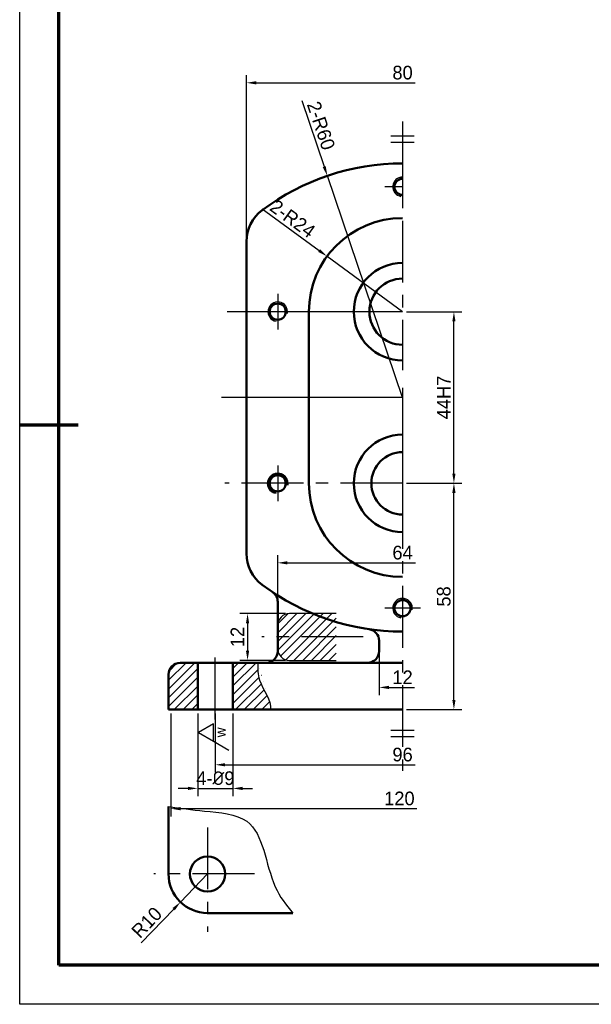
# Model space of a CAD drawing. Header units: millimetres. Extents: x 0 to 420, y 0 to 404.
# Tile 1 of 2: x 0 to 147, y 0 to 252. Entities that reach past the tile are written whole.
import ezdxf

# ---------------------------------------------------------------- set-up
doc = ezdxf.new("R2010")
doc.units = ezdxf.units.MM
doc.header["$LTSCALE"] = 0.5
doc.linetypes.add('CENTER', pattern=[50.800000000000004, 31.75, -6.35, 6.35, -6.35])
doc.layers.add('외형', color=3, linetype='Continuous', lineweight=50)
doc.layers.add('윤곽', color=5, linetype='Continuous', lineweight=70)
doc.layers.add('중심', color=1, linetype='CENTER')
doc.layers.add('치수', color=1, linetype='Continuous')
doc.dimstyles.new('치수', dxfattribs={"dimtxt": 3.5, "dimasz": 2.5, "dimexe": 2, "dimexo": 1, "dimgap": 0.8, "dimtad": 1, "dimdsep": 46, "dimtxsty": 'Standard', "dimcen": 2.5, "dimclrd": 256, "dimclre": 256, "dimclrt": 2, "dimadec": 0, "dimazin": 2, "dimtfac": 1, "dimtix": 1, "dimtmove": 0, "dimatfit": 3, "dimfxl": 1, "dimlwe": -1, "dimarcsym": 0})

# ---------------------------------------------------------------- blocks, each defined once
blk = doc.blocks.new('*D13')
at = {"layer": 'Defpoints', "color": 0, "transparency": 16777216}
for p in [(98.15266360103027, 177.543399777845), (111.3187726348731, 177.543399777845), (98.15266360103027, 133.543399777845)]:
    blk.add_point(p, dxfattribs=at)
at = {"layer": '치수', "transparency": 16777216}
for p, q in [((99.15266360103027, 177.543399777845), (113.3187726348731, 177.543399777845)), ((99.15266360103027, 133.543399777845), (113.3187726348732, 133.543399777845))]:
    blk.add_line(p, q, dxfattribs=at)
at = {"layer": '치수', "lineweight": -2, "transparency": 16777216}
blk.add_line((111.3187726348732, 136.043399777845), (111.3187726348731, 175.043399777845), dxfattribs=at)
at = {"layer": '치수', "transparency": 16777216}
for points in [[(110.9021059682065, 175.043399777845), (111.7354393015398, 175.043399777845), (111.3187726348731, 177.543399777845)], [(110.9021059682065, 136.043399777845), (111.7354393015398, 136.043399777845), (111.3187726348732, 133.543399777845)]]:
    blk.add_solid(points, dxfattribs=at)
at = {"layer": '치수', "color": 2, "transparency": 16777216, "insert": (108.7198378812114, 155.543399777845), "char_height": 3.5, "attachment_point": 5, "rotation": 90}
blk.add_mtext('44H7', dxfattribs=at)
blk = doc.blocks.new('*D14')
at = {"layer": 'Defpoints', "color": 0, "transparency": 16777216}
for p in [(50.1526636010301, 75.54339977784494), (146.1526636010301, 75.54339977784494), (146.1526636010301, 61.40397631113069)]:
    blk.add_point(p, dxfattribs=at)
at = {"layer": '치수', "transparency": 16777216}
blk.add_line((50.1526636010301, 74.54339977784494), (50.1526636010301, 59.40397631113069), dxfattribs=at)
at = {"layer": '치수', "lineweight": -2, "transparency": 16777216}
blk.add_line((52.6526636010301, 61.40397631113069), (101.4063919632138, 61.40397631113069), dxfattribs=at)
at = {"layer": '치수', "transparency": 16777216}
blk.add_solid([(52.6526636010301, 61.82064297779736), (52.6526636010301, 60.98730964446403), (50.1526636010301, 61.40397631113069)], dxfattribs=at)
at = {"layer": '치수', "color": 2, "transparency": 16777216, "insert": (98.1526636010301, 63.99825061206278), "char_height": 3.5, "attachment_point": 5}
blk.add_mtext('96', dxfattribs=at)
blk = doc.blocks.new('*D15')
at = {"layer": 'Defpoints', "color": 0, "transparency": 16777216}
for p in [(48.15266360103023, 33.40471041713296), (41.21698686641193, 26.2007956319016)]:
    blk.add_point(p, dxfattribs=at)
at = {"layer": '치수', "lineweight": -2, "transparency": 16777216}
for p, q in [((48.15266360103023, 33.40471041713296), (41.21698686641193, 26.2007956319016)), ((31.14769565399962, 15.7420734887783), (39.48306768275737, 24.39981693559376))]:
    blk.add_line(p, q, dxfattribs=at)
at = {"layer": '치수', "transparency": 16777216}
blk.add_solid([(39.18290456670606, 24.68880346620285), (39.78323079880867, 24.11083040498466), (41.21698686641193, 26.2007956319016)], dxfattribs=at)
at = {"layer": '치수', "color": 2, "transparency": 16777216, "insert": (32.57449295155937, 20.97460916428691), "char_height": 3.5, "attachment_point": 5, "rotation": 46.08681109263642}
blk.add_mtext('R10', dxfattribs=at)
blk = doc.blocks.new('*D16')
at = {"layer": 'Defpoints', "color": 0, "transparency": 16777216}
for p in [(38.73572203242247, 75.54339977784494), (158.7357220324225, 75.54339977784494), (158.7357220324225, 50.14903973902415)]:
    blk.add_point(p, dxfattribs=at)
at = {"layer": '치수', "transparency": 16777216}
blk.add_line((38.73572203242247, 74.54339977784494), (38.73572203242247, 48.14903973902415), dxfattribs=at)
at = {"layer": '치수', "lineweight": -2, "transparency": 16777216}
blk.add_line((41.23572203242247, 50.14903973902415), (101.7696668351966, 50.14903973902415), dxfattribs=at)
at = {"layer": '치수', "transparency": 16777216}
blk.add_solid([(41.23572203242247, 50.56570640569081), (41.23572203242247, 49.73237307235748), (38.73572203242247, 50.14903973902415)], dxfattribs=at)
at = {"layer": '치수', "color": 2, "transparency": 16777216, "insert": (97.33917415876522, 52.74797449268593), "char_height": 3.5, "attachment_point": 5}
blk.add_mtext('120', dxfattribs=at)
blk = doc.blocks.new('*D20')
at = {"layer": 'Defpoints', "color": 0, "transparency": 16777216}
for p in [(78.86878771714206, 212.3600534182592), (98.15266360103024, 155.5433997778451)]:
    blk.add_point(p, dxfattribs=at)
at = {"layer": '치수', "lineweight": -2, "transparency": 16777216}
for p, q in [((72.31090044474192, 231.6817505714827), (78.06529288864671, 214.7274139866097)), ((98.15266360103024, 155.5433997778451), (78.86878771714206, 212.3600534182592))]:
    blk.add_line(p, q, dxfattribs=at)
at = {"layer": '치수', "transparency": 16777216}
blk.add_solid([(78.45985298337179, 214.861329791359), (77.67073279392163, 214.5934981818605), (78.86878771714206, 212.3600534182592)], dxfattribs=at)
at = {"layer": '치수', "color": 2, "transparency": 16777216, "insert": (77.24739551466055, 225.2235548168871), "char_height": 3.5, "attachment_point": 5, "rotation": 288.74748693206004}
blk.add_mtext('2-R60', dxfattribs=at)
blk = doc.blocks.new('*D22')
at = {"layer": 'Defpoints', "color": 0, "transparency": 16777216}
for p in [(130.1526636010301, 113.1672560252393), (66.1526636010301, 96.85179807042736), (130.1526636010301, 96.85179807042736)]:
    blk.add_point(p, dxfattribs=at)
at = {"layer": '치수', "transparency": 16777216}
blk.add_line((66.1526636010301, 97.85179807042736), (66.1526636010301, 115.1672560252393), dxfattribs=at)
at = {"layer": '치수', "lineweight": -2, "transparency": 16777216}
blk.add_line((68.6526636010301, 113.1672560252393), (101.494940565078, 113.1672560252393), dxfattribs=at)
at = {"layer": '치수', "transparency": 16777216}
blk.add_solid([(68.6526636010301, 113.583922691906), (68.6526636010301, 112.7505893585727), (66.1526636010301, 113.1672560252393)], dxfattribs=at)
at = {"layer": '치수', "color": 2, "transparency": 16777216, "insert": (98.1526636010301, 115.7638605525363), "char_height": 3.5, "attachment_point": 5}
blk.add_mtext('64', dxfattribs=at)
blk = doc.blocks.new('*D23')
at = {"layer": 'Defpoints', "color": 0, "transparency": 16777216}
for p in [(78.78457231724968, 191.7165095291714), (98.15266360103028, 177.5433997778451)]:
    blk.add_point(p, dxfattribs=at)
at = {"layer": '치수', "lineweight": -2, "transparency": 16777216}
for p, q in [((62.16781597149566, 203.8762576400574), (76.76706280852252, 193.1928751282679)), ((98.15266360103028, 177.5433997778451), (78.78457231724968, 191.7165095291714))]:
    blk.add_line(p, q, dxfattribs=at)
at = {"layer": '치수', "transparency": 16777216}
blk.add_solid([(77.01312374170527, 193.5291267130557), (76.52100187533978, 192.85662354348), (78.78457231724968, 191.7165095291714)], dxfattribs=at)
at = {"layer": '치수', "color": 2, "transparency": 16777216, "insert": (69.99485188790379, 201.3719799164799), "char_height": 3.5, "attachment_point": 5, "rotation": 323.8042193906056}
blk.add_mtext('2-R24', dxfattribs=at)
blk = doc.blocks.new('*D24')
at = {"layer": 'Defpoints', "color": 0, "transparency": 16777216}
for p in [(138.1526636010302, 236.2050574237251), (58.15266360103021, 177.5433997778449), (138.1526636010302, 177.5433997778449)]:
    blk.add_point(p, dxfattribs=at)
at = {"layer": '치수', "transparency": 16777216}
blk.add_line((58.15266360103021, 178.5433997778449), (58.15266360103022, 238.2050574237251), dxfattribs=at)
at = {"layer": '치수', "lineweight": -2, "transparency": 16777216}
blk.add_line((60.65266360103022, 236.2050574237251), (101.4227035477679, 236.2050574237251), dxfattribs=at)
at = {"layer": '치수', "transparency": 16777216}
blk.add_solid([(60.65266360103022, 236.6217240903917), (60.65266360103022, 235.7883907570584), (58.15266360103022, 236.2050574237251)], dxfattribs=at)
at = {"layer": '치수', "color": 2, "transparency": 16777216, "insert": (98.15266360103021, 238.7993317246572), "char_height": 3.5, "attachment_point": 5}
blk.add_mtext('80', dxfattribs=at)
blk = doc.blocks.new('*D25')
at = {"layer": 'Defpoints', "color": 0, "transparency": 16777216}
for p in [(92.15266360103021, 91.18909471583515), (104.1526636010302, 91.18909471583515), (104.1526636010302, 81.2229556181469)]:
    blk.add_point(p, dxfattribs=at)
at = {"layer": '치수', "transparency": 16777216}
blk.add_line((92.15266360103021, 90.18909471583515), (92.15266360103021, 79.2229556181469), dxfattribs=at)
at = {"layer": '치수', "lineweight": -2, "transparency": 16777216}
blk.add_line((94.65266360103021, 81.2229556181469), (101.2199738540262, 81.2229556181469), dxfattribs=at)
at = {"layer": '치수', "transparency": 16777216}
blk.add_solid([(94.65266360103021, 81.63962228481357), (94.65266360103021, 80.80628895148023), (92.15266360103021, 81.2229556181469)], dxfattribs=at)
at = {"layer": '치수', "color": 2, "transparency": 16777216, "insert": (98.15266360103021, 83.82189037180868), "char_height": 3.5, "attachment_point": 5}
blk.add_mtext('12', dxfattribs=at)
blk = doc.blocks.new('*D26')
at = {"layer": 'Defpoints', "color": 0, "transparency": 16777216}
for p in [(69.15266360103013, 100.1542818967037), (58.41939835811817, 88.15428189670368), (69.15266360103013, 88.15428189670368)]:
    blk.add_point(p, dxfattribs=at)
at = {"layer": '치수', "transparency": 16777216}
for p, q in [((68.15266360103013, 100.1542818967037), (56.41939835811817, 100.1542818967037)), ((68.15266360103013, 88.15428189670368), (56.41939835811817, 88.15428189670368))]:
    blk.add_line(p, q, dxfattribs=at)
at = {"layer": '치수', "lineweight": -2, "transparency": 16777216}
blk.add_line((58.41939835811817, 97.65428189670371), (58.41939835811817, 90.65428189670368), dxfattribs=at)
at = {"layer": '치수', "transparency": 16777216}
for points in [[(58.00273169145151, 97.65428189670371), (58.83606502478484, 97.65428189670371), (58.41939835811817, 100.1542818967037)], [(58.00273169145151, 90.65428189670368), (58.83606502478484, 90.65428189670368), (58.41939835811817, 88.15428189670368)]]:
    blk.add_solid(points, dxfattribs=at)
at = {"layer": '치수', "color": 2, "transparency": 16777216, "insert": (55.8204636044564, 94.15428189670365), "char_height": 3.5, "attachment_point": 5, "rotation": 90}
blk.add_mtext('12', dxfattribs=at)
blk = doc.blocks.new('*D41')
at = {"layer": 'Defpoints', "color": 0, "transparency": 16777216}
for p in [(98.15266360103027, 133.543399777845), (111.3187726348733, 133.543399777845), (98.15266360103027, 75.54339977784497)]:
    blk.add_point(p, dxfattribs=at)
at = {"layer": '치수', "transparency": 16777216}
for p, q in [((99.15266360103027, 133.543399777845), (113.3187726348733, 133.543399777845)), ((99.15266360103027, 75.54339977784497), (113.3187726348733, 75.54339977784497))]:
    blk.add_line(p, q, dxfattribs=at)
at = {"layer": '치수', "lineweight": -2, "transparency": 16777216}
blk.add_line((111.3187726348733, 78.04339977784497), (111.3187726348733, 131.043399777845), dxfattribs=at)
at = {"layer": '치수', "transparency": 16777216}
for points in [[(110.9021059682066, 131.043399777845), (111.7354393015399, 131.043399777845), (111.3187726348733, 133.543399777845)], [(110.9021059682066, 78.04339977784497), (111.73543930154, 78.04339977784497), (111.3187726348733, 75.54339977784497)]]:
    blk.add_solid(points, dxfattribs=at)
at = {"layer": '치수', "color": 2, "transparency": 16777216, "insert": (108.7244983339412, 104.5433997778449), "char_height": 3.5, "attachment_point": 5, "rotation": 90}
blk.add_mtext('58', dxfattribs=at)
blk = doc.blocks.new('*D48')
at = {"layer": 'Defpoints', "color": 0, "transparency": 16777216}
for p in [(45.65266360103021, 75.54339977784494), (54.65266360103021, 75.54339977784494), (54.65266360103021, 55.34396432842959)]:
    blk.add_point(p, dxfattribs=at)
at = {"layer": '치수', "transparency": 16777216}
for p, q in [((45.65266360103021, 74.54339977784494), (45.65266360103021, 53.34396432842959)), ((54.65266360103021, 74.54339977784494), (54.65266360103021, 53.34396432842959))]:
    blk.add_line(p, q, dxfattribs=at)
at = {"layer": '치수', "lineweight": -2, "transparency": 16777216}
for p, q in [((43.15266360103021, 55.34396432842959), (40.65266360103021, 55.34396432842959)), ((45.65266360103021, 55.34396432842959), (54.65266360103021, 55.34396432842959)), ((57.15266360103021, 55.34396432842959), (59.65266360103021, 55.34396432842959))]:
    blk.add_line(p, q, dxfattribs=at)
at = {"layer": '치수', "transparency": 16777216}
for points in [[(43.15266360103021, 55.76063099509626), (43.15266360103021, 54.92729766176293), (45.65266360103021, 55.34396432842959)], [(57.15266360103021, 55.76063099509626), (57.15266360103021, 54.92729766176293), (54.65266360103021, 55.34396432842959)]]:
    blk.add_solid(points, dxfattribs=at)
at = {"layer": '치수', "color": 2, "transparency": 16777216, "insert": (50.15266360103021, 57.94056885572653), "char_height": 3.5, "attachment_point": 5}
blk.add_mtext('4-{\\fISOCPEUR|b0|i0|c0|p34;%%C}9', dxfattribs=at)

msp = doc.modelspace()

# ---------------------------------------------------------------- hatches: boundary and pattern name
at = {"layer": '치수'}
h = msp.add_hatch(dxfattribs=at)
h.set_pattern_fill('ANSI31', color=256, scale=0.5)
h.set_pattern_definition([(45, (35.12519330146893, -3.152715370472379), (-1.122532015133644, 1.122532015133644), [])])
h.paths.add_polyline_path([(81.1526636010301, 100.1542818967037), (69.1526636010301, 100.1542818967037, 0.4142135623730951), (66.1526636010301, 97.15428189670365), (66.1526636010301, 94.15428189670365), (81.1526636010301, 94.15428189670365)])
h.paths.add_polyline_path([(81.1526636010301, 94.15428189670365), (66.1526636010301, 94.15428189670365), (66.1526636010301, 91.15428189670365, 0.4142135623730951), (69.1526636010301, 88.15428189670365), (81.1526636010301, 88.15428189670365)])
h = msp.add_hatch(dxfattribs=at)
h.set_pattern_fill('ANSI31', color=256, scale=0.5)
h.set_pattern_definition([(45, (0, 0), (-1.122532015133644, 1.122532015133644), [])])
h.paths.add_polyline_path([(45.65266360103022, 87.54339977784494), (41.15266360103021, 87.54339977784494, 0.4142135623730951), (38.15266360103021, 84.54339977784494), (38.15266360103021, 75.54339977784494), (45.65266360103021, 75.54339977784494)])
edge = h.paths.add_edge_path()
edge.add_spline(control_points=[(64.33183577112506, 75.54339977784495), (64.61952027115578, 77.95805857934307), (61.11829849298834, 81.87438231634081), (60.96886319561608, 86.04431456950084), (61.08904231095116, 87.54339977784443)], knot_values=[3.073857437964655, 3.073857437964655, 3.073857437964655, 3.073857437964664, 11.14759863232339, 15.61757467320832, 15.61757467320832, 15.61757467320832, 15.61757467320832], degree=3, periodic=0)
edge.add_line((61.0890423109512, 87.54339977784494), (54.65266360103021, 87.54339977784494))
edge.add_line((54.65266360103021, 87.54339977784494), (54.65266360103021, 75.54339977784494))
edge.add_line((54.65266360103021, 75.54339977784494), (64.33183577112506, 75.54339977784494))

# ---------------------------------------------------------------- linework, layer by layer
at = {"layer": 'Defpoints'}
msp.add_lwpolyline([(0, 0), (0, 297), (420, 297), (420, 0), (0, 0)], close=True, dxfattribs=at)
at = {"layer": '외형'}
for p, q in [((58.15266360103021, 115.543399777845), (58.15266360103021, 195.543399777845)), ((74.15266360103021, 133.543399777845), (74.15266360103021, 177.5433997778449)), ((66.1526636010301, 103.1601963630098), (66.1526636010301, 90.54339977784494)), ((92.15266360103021, 93.18957070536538), (92.15266360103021, 90.54339977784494)), ((41.15266360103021, 87.54339977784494), (50.15266360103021, 87.54339977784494)), ((45.65266360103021, 75.54339977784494), (45.65266360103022, 87.54339977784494)), ((98.1526636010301, 87.54339977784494), (50.1526636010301, 87.54339977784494)), ((54.65266360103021, 75.54339977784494), (54.65266360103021, 87.54339977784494)), ((38.15266360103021, 84.54339977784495), (38.15266360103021, 75.54339977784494)), ((50.15266360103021, 75.54339977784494), (38.15266360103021, 75.54339977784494)), ((98.1526636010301, 75.54339977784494), (50.1526636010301, 75.54339977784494)), ((38.15266360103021, 50.68289004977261), (38.15266360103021, 33.40471041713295)), ((48.15266360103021, 23.40471041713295), (70.05365957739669, 23.40471041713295))]:
    msp.add_line(p, q, dxfattribs=at)
for centre, radius in [((66.15266360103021, 177.5433997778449), 2.067), ((66.15266360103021, 133.543399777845), 2.067), ((98.15266360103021, 101.5433997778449), 2.067), ((48.15266360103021, 33.40471041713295), 4.5)]:
    msp.add_circle(centre, radius, dxfattribs=at)
for centre, radius, start, end in [((98.15266360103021, 155.543399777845), 59.99999999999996, 90, 126.8698976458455), ((98.15266360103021, 209.543399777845), 2.067, 90, 270), ((68.15266360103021, 195.543399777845), 9.999999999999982, 126.8698976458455, 180), ((98.15266360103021, 177.5433997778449), 24, 90, 180), ((98.15266360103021, 177.5433997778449), 12.5, 90, 270), ((98.15266360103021, 177.5433997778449), 8.5, 90, 270), ((98.15266360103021, 133.543399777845), 12.5, 90, 270), ((98.15266360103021, 133.543399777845), 8.000000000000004, 90, 270), ((66.1526636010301, 133.543399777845), 2.499999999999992, 350.0000000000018, 259.9999999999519), ((98.15266360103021, 133.543399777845), 24, 180, 270), ((68.15266360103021, 115.543399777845), 10, 180, 233.1301023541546), ((98.15266360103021, 155.5433997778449), 59.99999999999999, 233.1301023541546, 270), ((63.1526636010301, 103.1601963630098), 3.000000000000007, 0, 56.25101140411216), ((89.1526636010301, 93.18957070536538), 3.000000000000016, 0, 81.7867892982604), ((63.1526636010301, 90.54339977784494), 3.000000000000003, 270, 0), ((89.15266360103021, 90.54339977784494), 3.000000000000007, 270, 0), ((41.15266360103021, 84.54339977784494), 3.000000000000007, 90, 180), ((48.15266360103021, 33.40471041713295), 10, 180, 270)]:
    msp.add_arc(centre, radius, start, end, dxfattribs=at)
at = {"layer": '윤곽'}
msp.add_line((0, 148.5), (15, 148.5), dxfattribs=at)
msp.add_lwpolyline([(10, 10), (10, 287), (410.0000000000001, 287), (410, 10)], close=True, dxfattribs=at)
at = {"layer": '중심'}
for p, q in [((98.15266360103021, 226.2674012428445), (98.15266360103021, 162.5433997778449)), ((98.15266360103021, 214.110399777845), (98.15266360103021, 204.976399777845)), ((98.15266360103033, 209.5433997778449), (93.5856636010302, 209.543399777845)), ((66.15266360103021, 182.1103997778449), (66.15266360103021, 172.9763997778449)), ((70.71966360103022, 177.5433997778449), (61.58566360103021, 177.5433997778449)), ((98.15266360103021, 158.0433997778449), (98.15266360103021, 59.8571152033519)), ((98.15266360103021, 148.543399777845), (98.15266360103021, 118.543399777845)), ((66.15266360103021, 138.1103997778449), (66.15266360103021, 128.976399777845)), ((98.15266360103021, 133.543399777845), (52.57889985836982, 133.543399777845)), ((70.71966360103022, 133.543399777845), (61.58566360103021, 133.543399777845)), ((98.15266360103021, 106.1103997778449), (98.15266360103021, 96.97639977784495)), ((102.7196636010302, 101.5433997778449), (93.5856636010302, 101.5433997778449)), ((88.09507912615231, 94.15428189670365), (62.06170438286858, 94.15428189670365)), ((50.15266360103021, 73.04339977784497), (50.15266360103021, 90.04339977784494)), ((48.15266360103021, 45.35429327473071), (48.15266360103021, 18.57095869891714)), ((60.216752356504, 33.40471041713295), (34.42893837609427, 33.40471041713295))]:
    msp.add_line(p, q, dxfattribs=at)
at = {"layer": '중심', "ltscale": 23.99096870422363}
for p, q in [((98.15266360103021, 177.5433997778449), (53.17755253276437, 177.5433997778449)), ((98.1526636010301, 155.5433997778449), (51.76175653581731, 155.5433997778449))]:
    msp.add_line(p, q, dxfattribs=at)
at = {"layer": '치수'}
for p, q in [((95.14203137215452, 222.6262601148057), (101.1632958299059, 222.6262601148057)), ((95.14203137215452, 221.0193839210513), (101.1632958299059, 221.0193839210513)), ((81.1526636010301, 100.1542818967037), (69.1526636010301, 100.1542818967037)), ((69.1526636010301, 88.15428189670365), (81.1526636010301, 88.15428189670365)), ((49.72400545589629, 71.91010637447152), (45.82689113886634, 69.66010637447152)), ((49.72400545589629, 67.41010637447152), (49.72400545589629, 71.91010637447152)), ((45.82689113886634, 69.66010637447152), (49.72400545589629, 67.41010637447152)), ((95.14203137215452, 70.26017406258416), (101.1632958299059, 70.26017406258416)), ((95.14203137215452, 68.65329786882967), (101.1632958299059, 68.65329786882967)), ((49.72400545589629, 67.41010637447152), (53.62111977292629, 65.16010637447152))]:
    msp.add_line(p, q, dxfattribs=at)
msp.add_lwpolyline([(66.1526636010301, 97.15428189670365), (66.1526636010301, 91.15428189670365)], dxfattribs=at)
for centre, radius, start, end in [((98.1526636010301, 209.5433997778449), 2.499999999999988, 89.99999999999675, 259.9999999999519), ((66.1526636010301, 177.5433997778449), 2.499999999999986, 350.000000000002, 259.9999999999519), ((98.1526636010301, 101.5433997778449), 2.499999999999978, 350.0000000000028, 259.9999999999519), ((69.1526636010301, 97.15428189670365), 3, 90, 180), ((69.1526636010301, 91.15428189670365), 3, 180, 270)]:
    msp.add_arc(centre, radius, start, end, dxfattribs=at)
for points, knots in [([(61.08904231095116, 87.54339977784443), (60.96886319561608, 86.04431456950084), (61.11829849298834, 81.87438231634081), (64.61952027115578, 77.95805857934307), (64.33183577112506, 75.54339977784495)], [3.073857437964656, 3.073857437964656, 3.073857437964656, 3.073857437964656, 7.543833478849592, 15.61757467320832, 15.61757467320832, 15.61757467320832, 15.61757467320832]), ([(38.15266360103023, 50.68289004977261), (41.11154000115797, 50.26022558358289), (47.77415283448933, 49.36502675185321), (62.41898548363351, 48.41379144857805), (63.08366399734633, 32.54315326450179), (68.25485091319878, 25.4059845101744), (70.05365957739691, 23.40471041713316)], [2.74523608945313, 2.74523608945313, 2.74523608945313, 2.74523608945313, 11.93177183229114, 23.092359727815, 41.38218005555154, 49.45286620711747, 49.45286620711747, 49.45286620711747, 49.45286620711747])]:
    msp.add_open_spline(points, degree=3, knots=knots, dxfattribs=at)

# ---------------------------------------------------------------- texts
at = {"layer": '치수', "insert": (51.45908284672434, 69.71273774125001), "char_height": 2.625, "attachment_point": 5, "rotation": 90}
msp.add_mtext_dynamic_manual_height_columns('w', width=2.654125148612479, gutter_width=9.374999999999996, heights=[0], dxfattribs=at)

# ---------------------------------------------------------------- dimensions: what is measured, and where the dimension line sits
at = {"layer": '치수'}
for base, p1, p2, picture, middle in [((138.1526636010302, 236.2050574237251), (58.15266360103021, 177.5433997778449), (138.1526636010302, 177.5433997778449), '*D24', (98.15266360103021, 238.7993317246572)), ((130.1526636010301, 113.1672560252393), (66.1526636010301, 96.85179807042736), (130.1526636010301, 96.85179807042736), '*D22', (98.1526636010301, 115.7638605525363)), ((104.1526636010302, 81.2229556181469), (92.15266360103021, 91.18909471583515), (104.1526636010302, 91.18909471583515), '*D25', (98.15266360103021, 83.82189037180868)), ((146.1526636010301, 61.40397631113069), (50.1526636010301, 75.54339977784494), (146.1526636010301, 75.54339977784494), '*D14', (98.1526636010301, 63.99825061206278))]:
    dim = msp.add_linear_dim(base=base, p1=p1, p2=p2, dimstyle='치수', override={"dimse2": 1, "dimsd2": 1}, dxfattribs=at)
    dim.commit()
    dim.dimension.update_dxf_attribs({"geometry": picture, "text_midpoint": middle})
for center, mpoint, picture, middle in [((98.15266360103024, 155.5433997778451), (78.86878771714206, 212.3600534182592), '*D20', (77.24739551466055, 225.2235548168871)), ((98.15266360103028, 177.5433997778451), (78.78457231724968, 191.7165095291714), '*D23', (69.99485188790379, 201.3719799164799))]:
    dim = msp.add_radius_dim(center=center, mpoint=mpoint, text='2-<>', dimstyle='치수', dxfattribs=at)
    dim.commit()
    dim.dimension.update_dxf_attribs({"geometry": picture, "text_midpoint": middle})
dim = msp.add_linear_dim(base=(111.3187726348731, 177.543399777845), p1=(98.15266360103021, 133.543399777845), p2=(98.15266360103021, 177.5433997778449), angle=90, text='<>H7', dimstyle='치수', dxfattribs=at)
dim.commit()
dim.dimension.update_dxf_attribs({"geometry": '*D13', "text_midpoint": (108.7198378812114, 155.543399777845)})
for base, p1, p2, picture, middle in [((111.3187726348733, 133.543399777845), (98.15266360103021, 75.54339977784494), (98.15266360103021, 133.543399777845), '*D41', (108.7244983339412, 104.5433997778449)), ((58.41939835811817, 88.15428189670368), (69.1526636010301, 100.1542818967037), (69.1526636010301, 88.15428189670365), '*D26', (55.8204636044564, 94.15428189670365))]:
    dim = msp.add_linear_dim(base=base, p1=p1, p2=p2, angle=90, dimstyle='치수', dxfattribs=at)
    dim.commit()
    dim.dimension.update_dxf_attribs({"geometry": picture, "text_midpoint": middle})
dim = msp.add_linear_dim(base=(158.7357220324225, 50.14903973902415), p1=(38.73572203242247, 75.54339977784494), p2=(158.7357220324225, 75.54339977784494), dimstyle='치수', override={"dimse2": 1, "dimsd2": 1}, dxfattribs=at)
dim.commit()
dim.dimension.update_dxf_attribs({"geometry": '*D16', "text_midpoint": (97.33917415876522, 50.14903973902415), "dimtype": 160})
dim = msp.add_linear_dim(base=(54.65266360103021, 55.34396432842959), p1=(45.65266360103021, 75.54339977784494), p2=(54.65266360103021, 75.54339977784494), text='4-{\\fISOCPEUR|b0|i0|c0|p34;%%C}<>', dimstyle='치수', dxfattribs=at)
dim.commit()
dim.dimension.update_dxf_attribs({"geometry": '*D48', "text_midpoint": (50.15266360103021, 57.94056885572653)})
dim = msp.add_radius_dim(center=(48.15266360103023, 33.40471041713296), mpoint=(41.21698686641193, 26.2007956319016), dimstyle='치수', dxfattribs=at)
dim.commit()
dim.dimension.update_dxf_attribs({"geometry": '*D15', "text_midpoint": (32.57449295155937, 20.97460916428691)})

doc.saveas('drawing.dxf')
